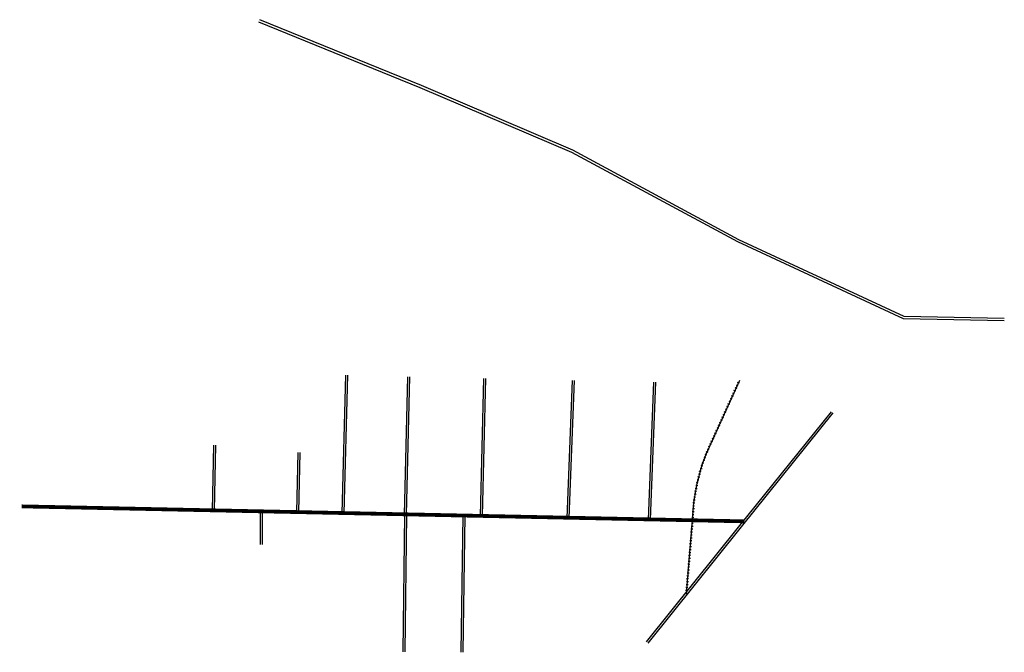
# Model space of a CAD drawing. Header units: feet. Extents: x -11932101 to 4571901, y -17818287 to 2069534.
import ezdxf

# ---------------------------------------------------------------- set-up
doc = ezdxf.new("R2010")
doc.units = ezdxf.units.FT
doc.header["$MEASUREMENT"] = 0
doc.linetypes.add('rr', pattern=[0])
doc.layers.add('SHEET', color=7, linetype='Continuous')

msp = doc.modelspace()

# ---------------------------------------------------------------- linework, layer by layer
for points in [[(4571900, 2063565), (4569905, 2063605), (4566617, 2065130), (4563327, 2066903), (4560326, 2068186), (4557126, 2069487)], [(4571901, 2063615), (4569917, 2063655), (4566640, 2065174), (4563349, 2066948), (4560346, 2068232), (4557145, 2069534)], [(4564811, 2057203), (4566658, 2059512), (4568477, 2061766)], [(4564842, 2057178), (4566689, 2059487), (4568508, 2061741)]]:
    msp.add_lwpolyline(points)
at = {"layer": 'SHEET'}
for points in [[(4558778, 2059758), (4558850, 2062492)], [(4558818, 2059757), (4558890, 2062491)], [(4560013, 2059732), (4560077, 2062458)], [(4560053, 2059731), (4560117, 2062457)], [(4561520, 2059701), (4561583, 2062424)], [(4561560, 2059700), (4561623, 2062423)], [(4563234, 2059665), (4563341, 2062386)], [(4563274, 2059664), (4563381, 2062384)], [(4564847, 2059632), (4564954, 2062350)], [(4564886, 2059630), (4564994, 2062349)], [(4566627, 2062278), (4566591, 2062293)], [(4566651, 2062331), (4566615, 2062346)], [(4566531, 2062067), (4566495, 2062081)], [(4566555, 2062120), (4566519, 2062134)], [(4566579, 2062173), (4566543, 2062187)], [(4566603, 2062226), (4566567, 2062240)], [(4566435, 2061856), (4566399, 2061870)], [(4566459, 2061909), (4566423, 2061923)], [(4566483, 2061961), (4566447, 2061976)], [(4566507, 2062014), (4566471, 2062029)], [(4566363, 2061697), (4566327, 2061712)], [(4566387, 2061750), (4566351, 2061764)], [(4566411, 2061803), (4566375, 2061817)], [(4566267, 2061486), (4566231, 2061500)], [(4566291, 2061539), (4566255, 2061553)], [(4566315, 2061592), (4566279, 2061606)], [(4566339, 2061644), (4566303, 2061659)], [(4566171, 2061275), (4566135, 2061289)], [(4566195, 2061327), (4566159, 2061342)], [(4566219, 2061380), (4566183, 2061395)], [(4566243, 2061433), (4566207, 2061447)], [(4556209, 2059811), (4556233, 2061101)], [(4556249, 2059810), (4556273, 2061100)], [(4566099, 2061116), (4566063, 2061131)], [(4566123, 2061169), (4566087, 2061183)], [(4566147, 2061222), (4566111, 2061236)], [(4557877, 2059776), (4557902, 2060958)], [(4557917, 2059776), (4557942, 2060957)], [(4566007, 2060904), (4565970, 2060917)], [(4566028, 2060957), (4565992, 2060971)], [(4566051, 2061011), (4566015, 2061024)], [(4566074, 2061063), (4566039, 2061078)], [(4565928, 2060687), (4565891, 2060697)], [(4565946, 2060742), (4565909, 2060753)], [(4565966, 2060796), (4565929, 2060808)], [(4565986, 2060850), (4565949, 2060862)], [(4565878, 2060521), (4565840, 2060530)], [(4565894, 2060577), (4565856, 2060586)], [(4565911, 2060632), (4565873, 2060642)], [(4565824, 2060297), (4565785, 2060303)], [(4565836, 2060353), (4565798, 2060360)], [(4565849, 2060409), (4565811, 2060417)], [(4565863, 2060465), (4565825, 2060473)], [(4565792, 2060126), (4565754, 2060131)], [(4565802, 2060183), (4565763, 2060188)], [(4565812, 2060240), (4565774, 2060246)], [(4565769, 2059955), (4565730, 2059957)], [(4565776, 2060012), (4565737, 2060015)], [(4565783, 2060069), (4565745, 2060073)], [(4557154, 2059792), (4557154, 2059134)], [(4557194, 2059792), (4557194, 2059134)], [(4560011, 2059732), (4559979, 2057009)], [(4560051, 2059732), (4560019, 2057008)], [(4565750, 2059724), (4565711, 2059725)], [(4565754, 2059782), (4565715, 2059783)], [(4565758, 2059840), (4565719, 2059841)], [(4565762, 2059897), (4565724, 2059899)], [(4561166, 2059708), (4561131, 2056999)], [(4561206, 2059708), (4561171, 2056998)], [(4565737, 2059550), (4565698, 2059552)], [(4565742, 2059608), (4565703, 2059610)], [(4565746, 2059666), (4565707, 2059667)], [(4565722, 2059377), (4565683, 2059378)], [(4565727, 2059435), (4565688, 2059436)], [(4565732, 2059493), (4565693, 2059494)], [(4565703, 2059146), (4565664, 2059147)], [(4565707, 2059204), (4565669, 2059205)], [(4565712, 2059261), (4565674, 2059263)], [(4565717, 2059319), (4565679, 2059321)], [(4565688, 2058972), (4565649, 2058974)], [(4565693, 2059030), (4565654, 2059032)], [(4565698, 2059088), (4565659, 2059089)], [(4565668, 2058741), (4565630, 2058742)], [(4565673, 2058799), (4565634, 2058800)], [(4565678, 2058857), (4565639, 2058858)], [(4565683, 2058914), (4565644, 2058916)], [(4565654, 2058567), (4565615, 2058569)], [(4565658, 2058625), (4565620, 2058627)], [(4565663, 2058683), (4565625, 2058685)], [(4565639, 2058394), (4565600, 2058395)], [(4565644, 2058452), (4565605, 2058453)], [(4565649, 2058510), (4565610, 2058511)], [(4565619, 2058163), (4565581, 2058164)], [(4565624, 2058220), (4565585, 2058222)], [(4565629, 2058278), (4565590, 2058280)], [(4565634, 2058336), (4565595, 2058338)]]:
    msp.add_lwpolyline(points, dxfattribs=at)
at = {"layer": 'SHEET', "linetype": 'rr'}
msp.add_lwpolyline([(4565600, 2058163), (4565723, 2059614), (4565742, 2059889, -0.082583), (4566055, 2061067), (4566656, 2062388)], format="xyb", dxfattribs=at)
at = {"layer": 'SHEET', "const_width": 75}
msp.add_lwpolyline([(4552423, 2059890), (4566746, 2059593)], dxfattribs=at)

doc.saveas('drawing.dxf')
